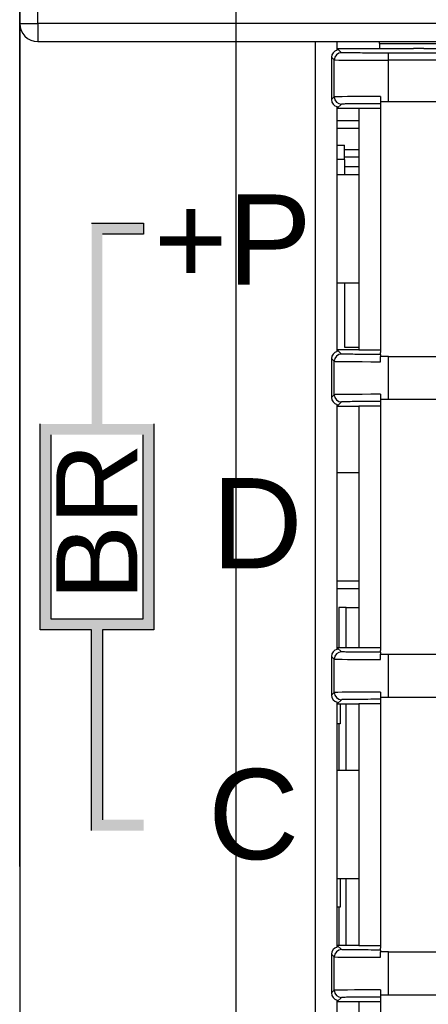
# Model space of a CAD drawing. Extents: x 14112 to 14372, y -2388 to -2111.
# Tile 13 of 22: x 14112 to 14124, y -2200 to -2173. Entities that reach past the tile are written whole.
import ezdxf

# ---------------------------------------------------------------- set-up
doc = ezdxf.new("R2010")
doc.units = 0
doc.layers.get('0').update_dxf_attribs({"linetype": 'CONTINUOUS'})
doc.layers.get('DEFPOINTS').update_dxf_attribs({"color": 8, "linetype": 'CONTINUOUS'})
doc.styles.add('DIMEMSIONS', font='isocp.shx', dxfattribs={"bigfont": 'chineset.shx'})
doc.styles.get("Standard").update_dxf_attribs({"font": 'PMingLiU.ttf'})
doc.dimstyles.new('ISO-25', dxfattribs={"dimtxt": 3, "dimasz": 3, "dimexe": 1, "dimexo": 1, "dimgap": 2, "dimtad": 2, "dimtih": 1, "dimtoh": 1, "dimtxsty": 'STANDARD', "dimcen": 0, "dimclrd": 256, "dimclre": 256, "dimclrt": 256, "dimazin": 3, "dimtfac": 1, "dimtmove": 0, "dimatfit": 3})

# ---------------------------------------------------------------- blocks, each defined once
blk = doc.blocks.new('*D3')
for p, q in [((14112.495, -2196.209), (14112.495, -2116.096)), ((14162.495, -2196.209), (14162.495, -2116.096)), ((14115.495, -2117.096), (14159.495, -2117.096))]:
    blk.add_line(p, q)
for points in [[(14115.495, -2116.596), (14115.495, -2117.596), (14112.495, -2117.096)], [(14159.495, -2116.596), (14159.495, -2117.596), (14162.495, -2117.096)]]:
    blk.add_solid(points)
at = {"layer": 'DEFPOINTS', "color": 0}
for p in [(14162.495, -2117.096), (14112.495, -2197.209), (14162.495, -2197.209)]:
    blk.add_point(p, dxfattribs=at)
at = {"insert": (14137.495, -2113.398), "char_height": 3, "attachment_point": 5}
blk.add_mtext('50', dxfattribs=at)
blk = doc.blocks.new('*D4')
for p, q in [((14118.495, -2287.049), (14118.495, -2124.127)), ((14156.495, -2137.049), (14156.495, -2124.127)), ((14153.495, -2125.127), (14121.495, -2125.127))]:
    blk.add_line(p, q)
for points in [[(14121.495, -2124.627), (14121.495, -2125.627), (14118.495, -2125.127)], [(14153.495, -2124.627), (14153.495, -2125.627), (14156.495, -2125.127)]]:
    blk.add_solid(points)
at = {"layer": 'DEFPOINTS', "color": 0}
for p in [(14118.495, -2125.127), (14156.495, -2138.049), (14118.495, -2288.049)]:
    blk.add_point(p, dxfattribs=at)
at = {"insert": (14137.495, -2121.457), "char_height": 3, "attachment_point": 5}
blk.add_mtext('38', dxfattribs=at)
blk = doc.blocks.new('*D5')
for p, q in [((14157.495, -2138.049), (14171.483, -2138.049)), ((14170.483, -2141.049), (14170.483, -2285.049)), ((14119.495, -2288.049), (14171.483, -2288.049))]:
    blk.add_line(p, q)
for points in [[(14169.983, -2141.049), (14170.983, -2141.049), (14170.483, -2138.049)], [(14169.983, -2285.049), (14170.983, -2285.049), (14170.483, -2288.049)]]:
    blk.add_solid(points)
at = {"layer": 'DEFPOINTS', "color": 0}
for p in [(14156.495, -2138.049), (14118.495, -2288.049), (14170.483, -2288.049)]:
    blk.add_point(p, dxfattribs=at)
at = {"insert": (14175.348, -2213.049), "char_height": 3, "attachment_point": 5}
blk.add_mtext('150', dxfattribs=at)

msp = doc.modelspace()

# ---------------------------------------------------------------- hatches: boundary and pattern name
h = msp.add_hatch(color=256)
h.dxf.hatch_style = 1
h.paths.add_polyline_path([(14114.788, -2178.686), (14115.927, -2178.686), (14115.927, -2178.386), (14114.488, -2178.386), (14114.488, -2183.947), (14113.061, -2183.947), (14113.061, -2189.649), (14114.488, -2189.649), (14114.488, -2195.21), (14115.927, -2195.21), (14115.927, -2194.91), (14114.788, -2194.91), (14114.788, -2189.649), (14116.214, -2189.649), (14116.214, -2183.947), (14114.788, -2183.947)])
h.paths.add_polyline_path([(14115.914, -2184.247), (14115.914, -2189.349), (14113.361, -2189.349), (14113.361, -2184.247)], flags=16)

# ---------------------------------------------------------------- linework, layer by layer
for p, q in [((14112.495, -2165.549), (14112.495, -2172.849)), ((14112.995, -2172.849), (14112.995, -2165.549)), ((14112.495, -2172.849), (14112.495, -2207.182)), ((14112.495, -2172.849), (14112.995, -2172.849)), ((14112.995, -2172.849), (14112.995, -2173.349)), ((14138.995, -2172.849), (14112.995, -2172.849)), ((14112.995, -2173.349), (14138.995, -2173.349)), ((14120.695, -2207.182), (14120.695, -2173.349)), ((14121.295, -2173.59), (14121.295, -2173.349)), ((14122.465, -2173.404), (14122.465, -2173.349)), ((14122.465, -2173.404), (14134.995, -2173.404)), ((14122.465, -2173.404), (14122.465, -2173.545)), ((14121.215, -2173.86), (14121.138, -2173.786)), ((14121.138, -2173.786), (14121.138, -2174.96)), ((14121.295, -2173.545), (14123.406, -2173.545)), ((14121.415, -2173.66), (14121.295, -2173.545)), ((14133.176, -2173.671), (14122.715, -2173.671)), ((14123.695, -2173.549), (14123.406, -2173.545)), ((14123.695, -2173.549), (14124.695, -2173.549)), ((14121.215, -2174.886), (14121.215, -2173.86)), ((14121.215, -2173.86), (14121.215, -2173.86)), ((14133.176, -2173.871), (14122.715, -2173.871)), ((14122.715, -2175.023), (14122.715, -2173.871)), ((14121.215, -2174.886), (14121.138, -2174.96)), ((14122.495, -2174.875), (14122.495, -2175.023)), ((14121.415, -2175.086), (14121.295, -2175.201)), ((14121.295, -2181.94), (14121.295, -2175.156)), ((14122.715, -2175.023), (14122.495, -2175.023)), ((14122.495, -2175.075), (14122.495, -2175.127)), ((14122.495, -2175.127), (14122.495, -2181.969)), ((14133.176, -2175.023), (14122.715, -2175.023)), ((14121.295, -2175.201), (14121.895, -2175.201)), ((14121.895, -2175.193), (14122.495, -2175.193)), ((14121.895, -2175.193), (14121.895, -2181.903)), ((14121.895, -2175.549), (14121.295, -2175.549)), ((14121.295, -2175.749), (14121.895, -2175.749)), ((14121.295, -2176.22), (14121.495, -2176.22)), ((14121.495, -2176.62), (14121.495, -2176.22)), ((14121.895, -2176.349), (14121.495, -2176.349)), ((14121.495, -2176.62), (14121.295, -2176.62)), ((14121.495, -2176.549), (14121.895, -2176.549)), ((14121.495, -2176.62), (14121.495, -2177.049)), ((14121.895, -2177.049), (14121.295, -2177.049)), ((14121.895, -2176.82), (14121.495, -2176.82)), ((14114.488, -2178.386), (14115.927, -2178.386)), ((14115.927, -2178.386), (14115.927, -2178.686)), ((14115.927, -2178.686), (14114.788, -2178.686)), ((14121.895, -2180.049), (14121.295, -2180.049)), ((14121.495, -2180.049), (14121.495, -2181.82)), ((14121.895, -2181.895), (14121.295, -2181.895)), ((14121.415, -2182.01), (14121.295, -2181.895)), ((14121.495, -2181.82), (14121.895, -2181.82)), ((14122.495, -2181.903), (14121.895, -2181.903)), ((14122.495, -2182.021), (14122.495, -2181.969)), ((14121.215, -2182.21), (14121.138, -2182.136)), ((14121.138, -2182.136), (14121.138, -2183.21)), ((14121.215, -2183.136), (14121.215, -2182.21)), ((14121.215, -2182.21), (14121.215, -2182.21)), ((14122.715, -2182.073), (14122.495, -2182.073)), ((14122.495, -2182.221), (14122.495, -2182.073)), ((14122.715, -2182.073), (14133.176, -2182.073)), ((14122.715, -2183.273), (14122.715, -2182.073)), ((14121.215, -2183.136), (14121.138, -2183.21)), ((14121.415, -2183.336), (14121.295, -2183.451)), ((14122.495, -2183.125), (14122.495, -2183.273)), ((14122.715, -2183.273), (14122.495, -2183.273)), ((14122.495, -2183.325), (14122.495, -2183.377)), ((14133.176, -2183.273), (14122.715, -2183.273)), ((14121.295, -2190.19), (14121.295, -2183.406)), ((14121.295, -2183.451), (14121.895, -2183.451)), ((14121.895, -2183.443), (14122.495, -2183.443)), ((14121.895, -2183.443), (14121.895, -2190.153)), ((14122.495, -2183.377), (14122.495, -2190.219)), ((14113.061, -2189.649), (14113.061, -2183.947)), ((14116.214, -2183.947), (14116.214, -2189.649)), ((14113.361, -2184.247), (14113.361, -2189.349)), ((14115.914, -2189.349), (14115.914, -2184.247)), ((14121.895, -2185.299), (14121.295, -2185.299)), ((14121.895, -2188.299), (14121.295, -2188.299)), ((14121.295, -2188.508), (14121.895, -2188.508)), ((14121.345, -2189.028), (14121.345, -2190.145)), ((14121.545, -2189.028), (14121.345, -2189.028)), ((14121.545, -2190.145), (14121.545, -2189.028)), ((14121.545, -2189.028), (14121.895, -2189.028)), ((14113.361, -2189.349), (14115.914, -2189.349)), ((14114.488, -2189.649), (14113.061, -2189.649)), ((14114.488, -2195.21), (14114.488, -2189.649)), ((14114.788, -2189.649), (14114.788, -2194.91)), ((14116.214, -2189.649), (14114.788, -2189.649)), ((14121.415, -2190.26), (14121.295, -2190.145)), ((14121.895, -2190.145), (14121.295, -2190.145)), ((14122.495, -2190.153), (14121.895, -2190.153)), ((14121.215, -2190.46), (14121.138, -2190.386)), ((14121.138, -2190.386), (14121.138, -2191.46)), ((14122.495, -2190.271), (14122.495, -2190.219)), ((14122.495, -2190.323), (14122.715, -2190.323)), ((14122.495, -2190.471), (14122.495, -2190.323)), ((14122.715, -2190.323), (14133.176, -2190.323)), ((14122.715, -2191.523), (14122.715, -2190.323)), ((14121.215, -2191.386), (14121.215, -2190.46)), ((14121.215, -2190.46), (14121.215, -2190.46)), ((14121.215, -2191.386), (14121.138, -2191.46)), ((14122.495, -2191.375), (14122.495, -2191.523)), ((14122.715, -2191.523), (14122.495, -2191.523)), ((14133.176, -2191.523), (14122.715, -2191.523)), ((14121.415, -2191.586), (14121.295, -2191.701)), ((14121.295, -2198.44), (14121.295, -2191.656)), ((14121.295, -2191.701), (14121.895, -2191.701)), ((14121.376, -2191.701), (14121.376, -2192.252)), ((14121.545, -2193.549), (14121.545, -2191.701)), ((14121.895, -2191.693), (14122.495, -2191.693)), ((14121.895, -2191.693), (14121.895, -2198.403)), ((14122.495, -2191.575), (14122.495, -2191.627)), ((14122.495, -2191.627), (14122.495, -2198.469)), ((14121.376, -2192.252), (14121.295, -2192.252)), ((14121.345, -2192.252), (14121.345, -2193.549)), ((14121.895, -2193.549), (14121.295, -2193.549)), ((14121.895, -2196.549), (14121.295, -2196.549)), ((14121.376, -2196.549), (14121.376, -2197.332)), ((14121.545, -2198.395), (14121.545, -2196.549)), ((14121.376, -2197.332), (14121.295, -2197.332)), ((14121.345, -2197.332), (14121.345, -2198.395)), ((14121.895, -2198.395), (14121.295, -2198.395)), ((14121.415, -2198.51), (14121.295, -2198.395)), ((14122.495, -2198.403), (14121.895, -2198.403)), ((14122.495, -2198.521), (14122.495, -2198.469)), ((14122.715, -2198.573), (14122.495, -2198.573)), ((14122.495, -2198.721), (14122.495, -2198.573)), ((14122.715, -2198.573), (14133.176, -2198.573)), ((14122.715, -2199.773), (14122.715, -2198.573)), ((14121.215, -2198.71), (14121.138, -2198.636)), ((14121.138, -2198.636), (14121.138, -2199.71)), ((14121.215, -2199.636), (14121.215, -2198.71)), ((14121.215, -2198.71), (14121.215, -2198.71)), ((14121.215, -2199.636), (14121.138, -2199.71)), ((14122.495, -2199.625), (14122.495, -2199.773)), ((14121.415, -2199.836), (14121.295, -2199.951)), ((14121.295, -2206.69), (14121.295, -2199.906)), ((14121.295, -2199.951), (14121.895, -2199.951)), ((14121.895, -2199.943), (14122.495, -2199.943)), ((14121.895, -2199.943), (14121.895, -2206.653)), ((14122.715, -2199.773), (14122.495, -2199.773)), ((14122.495, -2199.825), (14122.495, -2199.877)), ((14122.495, -2199.877), (14122.495, -2206.719)), ((14133.176, -2199.773), (14122.715, -2199.773))]:
    msp.add_line(p, q)
msp.add_arc((14112.995, -2172.849), 0.5, 180, 270)
for centre, major_axis, ratio, start_param, end_param in [((14121.338, -2173.786), (0.144, -0.139), 0.999921, 2.552103, 3.908384), ((14121.415, -2173.86), (0.139, 0.144), 0.999921, 0.766871, 2.337588), ((14122.715, -2173.871), (0, 0.2), 0.00001, 4.712386, 6.274247), ((14122.715, -2173.86), (-1.5, 0), 0.007563, 0.009042, 1.570782), ((14122.715, -2174.886), (-1.5, 0), 0.007563, 4.859347, 6.27414), ((14121.415, -2174.886), (-0.139, 0.144), 0.999921, 0.804005, 2.374722), ((14121.338, -2174.96), (0.144, 0.139), 0.999921, 2.374801, 3.731082), ((14121.338, -2182.136), (0.144, -0.139), 0.999921, 2.552103, 3.908384), ((14121.415, -2182.21), (0.139, 0.144), 0.999921, 0.766871, 2.337588), ((14122.715, -2182.21), (-1.5, 0), 0.007563, 0.009045, 1.42384), ((14121.338, -2183.21), (0.144, 0.139), 0.999921, 2.374801, 3.731082), ((14122.715, -2183.136), (-1.5, 0), 0.007563, 4.859347, 6.27414), ((14121.415, -2183.136), (-0.139, 0.144), 0.999921, 0.804005, 2.374722), ((14121.338, -2190.386), (0.144, -0.139), 0.999921, 2.552103, 3.908384), ((14121.415, -2190.46), (0.139, 0.144), 0.999921, 0.766871, 2.337588), ((14122.715, -2190.46), (-1.5, 0), 0.007563, 0.009045, 1.42384), ((14121.338, -2191.46), (0.144, 0.139), 0.999921, 2.374801, 3.731082), ((14122.715, -2191.386), (-1.5, 0), 0.007563, 4.859347, 6.27414), ((14121.415, -2191.386), (-0.139, 0.144), 0.999921, 0.804005, 2.374722), ((14121.338, -2198.636), (0.144, -0.139), 0.999921, 2.552103, 3.908384), ((14121.415, -2198.71), (0.139, 0.144), 0.999921, 0.766871, 2.337588), ((14122.715, -2198.71), (-1.5, 0), 0.007563, 0.009045, 1.42384), ((14121.338, -2199.71), (0.144, 0.139), 0.999921, 2.374801, 3.731082), ((14122.715, -2199.636), (-1.5, 0), 0.007563, 4.859347, 6.27414), ((14121.415, -2199.636), (-0.139, 0.144), 0.999921, 0.804005, 2.374722)]:
    msp.add_ellipse(centre, major_axis=major_axis, ratio=ratio, start_param=start_param, end_param=end_param)
for points, knots in [([(14122.715, -2173.671), (14122.601, -2173.671), (14122.49, -2173.671), (14122.382, -2173.671), (14122.274, -2173.671), (14122.168, -2173.67), (14122.069, -2173.67), (14121.971, -2173.669), (14121.88, -2173.669), (14121.8, -2173.668), (14121.719, -2173.667), (14121.649, -2173.667), (14121.592, -2173.666), (14121.535, -2173.665), (14121.491, -2173.664), (14121.461, -2173.663), (14121.431, -2173.662), (14121.416, -2173.661), (14121.415, -2173.66)], [0, 0, 0, 0, 0.1666667, 0.1666667, 0.1666667, 0.3333333, 0.3333333, 0.3333333, 0.5, 0.5, 0.5, 0.6666667, 0.6666667, 0.6666667, 0.8333333, 0.8333333, 0.8333333, 1, 1, 1, 1]), ([(14122.495, -2175.075), (14122.37, -2175.075), (14122.253, -2175.075), (14122.142, -2175.076), (14122.031, -2175.076), (14121.927, -2175.077), (14121.835, -2175.078), (14121.743, -2175.078), (14121.663, -2175.079), (14121.6, -2175.08), (14121.537, -2175.081), (14121.49, -2175.082), (14121.46, -2175.083), (14121.429, -2175.084), (14121.416, -2175.085), (14121.415, -2175.086)], [0, 0, 0, 0, 0.2, 0.2, 0.2, 0.4, 0.4, 0.4, 0.6, 0.6, 0.6, 0.8, 0.8, 0.8, 1, 1, 1, 1]), ([(14122.495, -2183.325), (14122.37, -2183.325), (14122.253, -2183.325), (14122.142, -2183.326), (14122.031, -2183.326), (14121.927, -2183.327), (14121.835, -2183.328), (14121.743, -2183.328), (14121.663, -2183.329), (14121.6, -2183.33), (14121.537, -2183.331), (14121.49, -2183.332), (14121.46, -2183.333), (14121.429, -2183.334), (14121.416, -2183.335), (14121.415, -2183.336)], [0, 0, 0, 0, 0.2, 0.2, 0.2, 0.4, 0.4, 0.4, 0.6, 0.6, 0.6, 0.8, 0.8, 0.8, 1, 1, 1, 1]), ([(14122.495, -2191.575), (14122.37, -2191.575), (14122.253, -2191.575), (14122.142, -2191.576), (14122.031, -2191.576), (14121.927, -2191.577), (14121.835, -2191.578), (14121.743, -2191.578), (14121.663, -2191.579), (14121.6, -2191.58), (14121.537, -2191.581), (14121.49, -2191.582), (14121.46, -2191.583), (14121.429, -2191.584), (14121.416, -2191.585), (14121.415, -2191.586)], [0, 0, 0, 0, 0.2, 0.2, 0.2, 0.4, 0.4, 0.4, 0.6, 0.6, 0.6, 0.8, 0.8, 0.8, 1, 1, 1, 1]), ([(14122.495, -2199.825), (14122.37, -2199.825), (14122.253, -2199.825), (14122.142, -2199.826), (14122.031, -2199.826), (14121.927, -2199.827), (14121.835, -2199.828), (14121.743, -2199.828), (14121.663, -2199.829), (14121.6, -2199.83), (14121.537, -2199.831), (14121.49, -2199.832), (14121.46, -2199.833), (14121.429, -2199.834), (14121.416, -2199.835), (14121.415, -2199.836)], [0, 0, 0, 0, 0.2, 0.2, 0.2, 0.4, 0.4, 0.4, 0.6, 0.6, 0.6, 0.8, 0.8, 0.8, 1, 1, 1, 1])]:
    msp.add_open_spline(points, degree=3, knots=knots)
for points in [[(14122.495, -2175.023), (14122.495, -2175.057), (14122.495, -2175.074), (14122.495, -2175.075)], [(14121.468, -2182.013), (14121.433, -2182.012), (14121.416, -2182.011), (14121.415, -2182.01)], [(14121.62, -2182.016), (14121.555, -2182.015), (14121.503, -2182.014), (14121.468, -2182.013)], [(14121.854, -2182.018), (14121.763, -2182.018), (14121.685, -2182.017), (14121.62, -2182.016)], [(14122.153, -2182.02), (14122.045, -2182.02), (14121.944, -2182.019), (14121.854, -2182.018)], [(14122.495, -2182.021), (14122.374, -2182.021), (14122.26, -2182.021), (14122.153, -2182.02)], [(14122.495, -2182.021), (14122.495, -2182.022), (14122.495, -2182.039), (14122.495, -2182.073)], [(14122.495, -2183.273), (14122.495, -2183.307), (14122.495, -2183.324), (14122.495, -2183.325)], [(14121.468, -2190.263), (14121.433, -2190.262), (14121.416, -2190.261), (14121.415, -2190.26)], [(14121.62, -2190.266), (14121.555, -2190.265), (14121.503, -2190.264), (14121.468, -2190.263)], [(14121.854, -2190.268), (14121.763, -2190.268), (14121.685, -2190.267), (14121.62, -2190.266)], [(14122.153, -2190.27), (14122.045, -2190.27), (14121.944, -2190.269), (14121.854, -2190.268)], [(14122.495, -2190.271), (14122.374, -2190.271), (14122.26, -2190.271), (14122.153, -2190.27)], [(14122.495, -2190.271), (14122.495, -2190.272), (14122.495, -2190.289), (14122.495, -2190.323)], [(14122.495, -2191.523), (14122.495, -2191.557), (14122.495, -2191.574), (14122.495, -2191.575)], [(14121.468, -2198.513), (14121.433, -2198.512), (14121.416, -2198.511), (14121.415, -2198.51)], [(14121.62, -2198.516), (14121.555, -2198.515), (14121.503, -2198.514), (14121.468, -2198.513)], [(14121.854, -2198.518), (14121.763, -2198.518), (14121.685, -2198.517), (14121.62, -2198.516)], [(14122.153, -2198.52), (14122.045, -2198.52), (14121.944, -2198.519), (14121.854, -2198.518)], [(14122.495, -2198.521), (14122.374, -2198.521), (14122.26, -2198.521), (14122.153, -2198.52)], [(14122.495, -2198.521), (14122.495, -2198.522), (14122.495, -2198.539), (14122.495, -2198.573)], [(14122.495, -2199.773), (14122.495, -2199.807), (14122.495, -2199.824), (14122.495, -2199.825)]]:
    msp.add_open_spline(points, degree=3)

# ---------------------------------------------------------------- texts
at = {"char_height": 2.5, "attachment_point": 1, "style": 'DIMEMSIONS'}
for s, insert in [('{\\fArial|b0|i0|c0|p34;+P}', (14116.218, -2177.588)), ('{\\fArial|b0|i0|c0|p34;D}', (14117.816, -2185.446)), ('{\\fArial|b0|i0|c0|p34;C}', (14117.717, -2193.505))]:
    msp.add_mtext_dynamic_manual_height_columns(s, width=2.98597, gutter_width=199.491, heights=[0], dxfattribs=dict(at, insert=insert))
at = {"insert": (14113.509, -2188.839), "char_height": 2.25, "attachment_point": 1, "rotation": 90, "style": 'DIMEMSIONS'}
msp.add_mtext_dynamic_manual_height_columns('{\\fArial|b0|i0|c0|p34;BR}', width=2.98597, gutter_width=199.491, heights=[0], dxfattribs=at)

# ---------------------------------------------------------------- dimensions: what is measured, and where the dimension line sits
dim = msp.add_linear_dim(base=(14162.495, -2117.096), p1=(14112.495, -2197.209), p2=(14162.495, -2197.209), dimstyle='ISO-25')
dim.commit()
dim.dimension.update_dxf_attribs({"geometry": '*D3', "text_midpoint": (14137.495, -2117.096), "dimtype": 160})
dim = msp.add_linear_dim(base=(14118.495, -2125.127), p1=(14156.495, -2138.049), p2=(14118.495, -2288.049), dimstyle='ISO-25')
dim.commit()
dim.dimension.update_dxf_attribs({"geometry": '*D4', "text_midpoint": (14137.495, -2121.457)})
dim = msp.add_linear_dim(base=(14170.483, -2288.049), p1=(14156.495, -2138.049), p2=(14118.495, -2288.049), angle=90, dimstyle='ISO-25')
dim.commit()
dim.dimension.update_dxf_attribs({"geometry": '*D5', "text_midpoint": (14170.483, -2213.049), "dimtype": 160})

doc.saveas('drawing.dxf')
